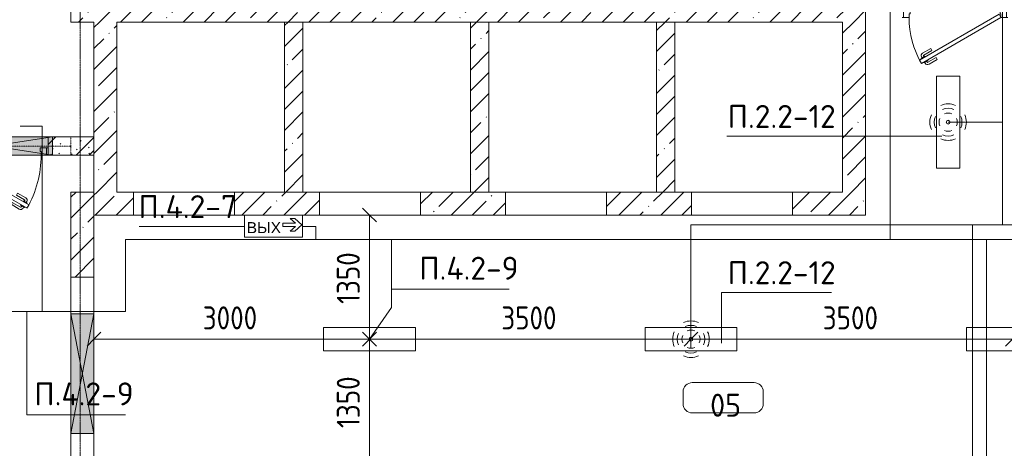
# Model space of a CAD drawing. Header units: millimetres. Extents: x -32229 to 288056, y -13689 to 125138.
# Tile 136 of 193: x 24176 to 34897, y 87013 to 91675. Entities that reach past the tile are written whole.
import ezdxf

# ---------------------------------------------------------------- set-up
doc = ezdxf.new("R2010")
doc.units = ezdxf.units.MM
doc.linetypes.add('3_ Штрих_ 1 х 1 мм', pattern=[2, 1, -1])
doc.linetypes.add('ADSK_Линия сетки', pattern=[25, 20, -2.5, 0, -2.5])
for name, color, linetype, lineweight in [('A-ANNO-DIMS', 7, 'Continuous', 9), ('A-ANNO-DIMS-200', 7, 'Continuous', 9), ('A-ANNO-NOTE', 7, 'Continuous', 18), ('A-AREA-IDEN', 7, 'Continuous', 9), ('A-DETL-THIN', 7, 'Continuous', 9), ('A-DOOR', 7, 'Continuous', 18), ('A-DOOR-FRAM', 7, 'Continuous', 9), ('A-DOOR-OPNG', 7, 'Continuous', 18), ('A-FLOR', 7, 'Continuous', 18), ('A-GLAZ', 7, 'Continuous', 18), ('A-WALL', 7, 'Continuous', 18), ('A-WALL-PATT', 7, 'Continuous', 40), ('G-ANNO-TEXT', 7, 'Continuous', 9), ('I-WALL', 7, 'Continuous', 18), ('S-BEAM', 7, 'Continuous', 18), ('S-GRID', 7, 'Continuous', 9)]:
    doc.layers.add(name, color=color, linetype=linetype, lineweight=lineweight)
doc.layers.add('A-DETL', color=7, linetype='Continuous', lineweight=9, true_color=0x00a600)
doc.styles.add('Arial', font='arial.ttf', dxfattribs={"height": 120})
doc.styles.add('GOST Common_3', font='GOST_Common.ttf', dxfattribs={"width": 0.9, "height": 250})
doc.styles.add('GOST Common_4', font='GOST_Common.ttf', dxfattribs={"height": 250})
doc.styles.add('ISOCPEUR', font='isocpeur.ttf', dxfattribs={"height": 250})
doc.dimstyles.new('ГОСТ_2_5_мм2_1', dxfattribs={"dimscale": 304.8, "dimtxt": 251.428749, "dimasz": 0.492126, "dimexe": 0.492126, "dimexo": 0.656168, "dimgap": 0.098425, "dimtad": 1, "dimdec": 0, "dimdsep": 46, "dimtxsty": 'GOST Common_3', "dimblk1": 'OBLIQUE', "dimblk2": 'OBLIQUE', "dimsah": 1, "dimcen": 0.09, "dimazin": 2, "dimtfac": 1, "dimtdec": 4, "dimtix": 1, "dimtmove": 0, "dimatfit": 3, "dimfxl": 1, "dimtvp": 1, "dimtolj": 1, "dimtzin": 0, "dimarcsym": 2})
pattern_1 = [(45, (0, 0), (-228.0985, 228.0985), []), (45, (228.1, 0), (-228.0985, 228.0985), [403.225, -80.645, 6.706, -73.939])]

# ---------------------------------------------------------------- blocks, each defined once
blk = doc.blocks.new('АР_Дверь однопольная - 1150х2100h_кл_ коридор-4725531--02 ЭО')
at = {"layer": 'A-DOOR', "color": 253, "lineweight": 13, "true_color": 0xaaaaaa}
for p, q in [((366, 600), (-500, 100)), ((-480, 65), (386, 565)), ((386, 565), (366, 600)), ((-500, 100), (-480, 65))]:
    blk.add_line(p, q, dxfattribs=at)
at = {"layer": 'A-DOOR', "color": 253, "lineweight": 5, "true_color": 0xaaaaaa}
for p, q in [((194, 558), (283, 610)), ((206, 537), (194, 558)), ((206, 537), (295, 588)), ((340, 594), (297, 569)), ((297, 569), (301, 563)), ((308, 576), (302, 586)), ((330, 588), (324, 599)), ((368, 546), (325, 521)), ((344, 588), (340, 594)), ((358, 540), (364, 529)), ((364, 553), (368, 546)), ((251, 459), (340, 510)), ((251, 459), (264, 437)), ((264, 437), (353, 488)), ((325, 521), (321, 528)), ((336, 527), (342, 517))]:
    blk.add_line(p, q, dxfattribs=at)
for centre, radius, start, end in [((298, 584), 30, 30, 120), ((298, 584), 4.99, 30, 120), ((-500, 100), 1000, 360, 30), ((338, 514), 4.99, 300, 30), ((338, 514), 30, 300, 30)]:
    blk.add_arc(centre, radius, start, end, dxfattribs=at)
at = {"layer": 'A-DOOR-FRAM', "color": 253, "lineweight": 13, "true_color": 0xaaaaaa}
for p, q in [((-560, 100), (-575, 100)), ((-560, 20), (-575, 20)), ((-500, 100), (-560, 100)), ((-560, 100), (-560, 20)), ((-560, 20), (-490, 20)), ((-500, 60), (-500, 100)), ((-490, 60), (-500, 60)), ((-490, 20), (-490, 60)), ((500, 60), (490, 60)), ((490, 60), (490, 20)), ((490, 20), (560, 20)), ((560, 100), (500, 100)), ((500, 100), (500, 60)), ((560, 20), (560, 100)), ((560, 100), (575, 100)), ((560, 20), (575, 20))]:
    blk.add_line(p, q, dxfattribs=at)
blk = doc.blocks.new('АР_Дверь однопольная - 1300х2100h_лест__лифт_ холл-5752857--02 ЭО')
at = {"layer": 'A-DOOR', "color": 253, "lineweight": 13, "true_color": 0xaaaaaa}
for p, q in [((-421, 675), (-441, 640)), ((575, 100), (-421, 675)), ((-441, 640), (495, 100)), ((495, 100), (555, 65)), ((555, 65), (575, 100))]:
    blk.add_line(p, q, dxfattribs=at)
at = {"layer": 'A-DOOR', "color": 253, "lineweight": 5, "true_color": 0xaaaaaa}
for p, q in [((-399, 663), (-395, 669)), ((-395, 669), (-352, 644)), ((-384, 663), (-378, 674)), ((-363, 651), (-357, 661)), ((-352, 644), (-356, 638)), ((-261, 612), (-350, 663)), ((-249, 633), (-337, 685)), ((-419, 628), (-423, 621)), ((-423, 621), (-380, 596)), ((-412, 615), (-418, 604)), ((-319, 512), (-407, 563)), ((-391, 602), (-397, 592)), ((-306, 534), (-395, 585)), ((-380, 596), (-376, 603)), ((-261, 612), (-249, 633)), ((-306, 534), (-319, 512))]:
    blk.add_line(p, q, dxfattribs=at)
for centre, radius, start, end in [((575, 100), 1150, 150, 180), ((-352, 659), 30, 60, 150), ((-352, 659), 4.99, 60, 150), ((-392, 589), 30, 150, 240), ((-392, 589), 4.99, 150, 240)]:
    blk.add_arc(centre, radius, start, end, dxfattribs=at)
at = {"layer": 'A-DOOR-FRAM', "color": 253, "lineweight": 13, "true_color": 0xaaaaaa}
for p, q in [((-635, 100), (-650, 100)), ((-635, 20), (-650, 20)), ((-575, 100), (-635, 100)), ((-635, 100), (-635, 20)), ((-635, 20), (-565, 20)), ((-575, 60), (-575, 100)), ((-565, 60), (-575, 60)), ((-565, 20), (-565, 60)), ((575, 60), (565, 60)), ((565, 60), (565, 20)), ((565, 20), (600, 20)), ((600, 100), (575, 100)), ((575, 100), (575, 60)), ((635, 100), (600, 100)), ((600, 20), (635, 20)), ((635, 20), (635, 100)), ((635, 100), (650, 100)), ((635, 20), (650, 20))]:
    blk.add_line(p, q, dxfattribs=at)
blk = doc.blocks.new('КР-Проем - Настраиваемый-4846183--02 ЭО')
at = {"layer": 'A-DOOR-OPNG', "color": 253, "lineweight": 13, "true_color": 0xaaaaaa}
for p, q in [((-550, 125), (550, 125)), ((-550, -125), (550, -125))]:
    blk.add_line(p, q, dxfattribs=at)
blk = doc.blocks.new('КР-Проем - Настраиваемый-3103461--02 ЭО')
at = {"layer": 'A-DOOR-OPNG', "color": 253, "lineweight": 13, "true_color": 0xaaaaaa}
for p, q in [((-1012.5, 125), (-687.5, 125)), ((-687.5, 125), (612.5, 125)), ((612.5, 125), (1012.5, 125)), ((-1012.5, -125), (-687.5, -125)), ((-687.5, -125), (612.5, -125)), ((612.5, -125), (1012.5, -125))]:
    blk.add_line(p, q, dxfattribs=at)
blk = doc.blocks.new('АР_Отверстие прямоугольное - ОВВ-4005170--02 ЭО')
at = {"layer": 'A-GLAZ', "lineweight": 13, "true_color": 0xf0f0f0}
blk.add_hatch(color=7, dxfattribs=at).paths.add_polyline_path([(-525, 100), (-525, -100), (775, -100), (775, 100)])
at = {"layer": 'A-GLAZ', "color": 253, "lineweight": 5, "true_color": 0xaaaaaa}
for p, q in [((775, 100), (-525, -100)), ((-525, 100), (775, -100))]:
    blk.add_line(p, q, dxfattribs=at)
at = {"layer": 'A-GLAZ', "color": 253, "lineweight": 13, "true_color": 0xaaaaaa}
for p, q in [((775, 100), (-525, 100)), ((-525, 100), (-525, -100)), ((-525, 100), (-525, -100)), ((775, -100), (775, 100)), ((775, 100), (775, -100)), ((-525, -100), (775, -100))]:
    blk.add_line(p, q, dxfattribs=at)
blk = doc.blocks.new('АР_Отверстие прямоугольное - ОВ-3290500--02 ЭО')
at = {"layer": 'A-GLAZ', "lineweight": 13, "true_color": 0xf0f0f0}
blk.add_hatch(color=7, dxfattribs=at).paths.add_polyline_path([(775, -125), (775, 125), (-525, 125), (-525, -125)])
at = {"layer": 'A-GLAZ', "color": 253, "lineweight": 5, "true_color": 0xaaaaaa}
for p, q in [((775, 125), (-525, -125)), ((-525, 125), (775, -125))]:
    blk.add_line(p, q, dxfattribs=at)
at = {"layer": 'A-GLAZ', "color": 253, "lineweight": 13, "true_color": 0xaaaaaa}
for p, q in [((775, 125), (-525, 125)), ((-525, 125), (-525, -125)), ((-525, 125), (-525, -125)), ((775, -125), (775, 125)), ((775, 125), (775, -125)), ((-525, -125), (775, -125))]:
    blk.add_line(p, q, dxfattribs=at)
blk = doc.blocks.new('АР_Перемычка - 200_Уx2_75x5__250-250-7318874--02 ЭО')
at = {"layer": 'S-BEAM', "color": 9, "linetype": '3_ Штрих_ 1 х 1 мм', "lineweight": 15, "true_color": 0xc4c4c4}
for p, q in [((-900, 100), (-900, -100)), ((900, 100), (900, -100)), ((-900, 0), (-700, 0)), ((-700, 0), (600, 0)), ((600, 0), (900, 0))]:
    blk.add_line(p, q, dxfattribs=at)
blk = doc.blocks.new('Наметкина 10_РД_АР_П_rvt-1--02 ЭО')
at = {"layer": 'A-WALL-PATT', "lineweight": 5, "true_color": 0xaaaaaa}
h = blk.add_hatch(dxfattribs=at)
h.set_pattern_fill('FP_3', color=253, style=0, pattern_type=2)
h.set_pattern_definition(pattern_1)
h.paths.add_polyline_path([(24985, 91650), (24985, 94200), (24735, 94200), (24735, 91650)])
h = blk.add_hatch(dxfattribs=at)
h.set_pattern_fill('FP_3', color=253, style=0, pattern_type=2)
h.set_pattern_definition(pattern_1)
h.paths.add_polyline_path([(33135, 91650), (33385, 91650), (33385, 91900), (24985, 91900), (24985, 91650), (28251, 91650)])
h = blk.add_hatch(dxfattribs=at)
h.set_pattern_fill('FP_3', color=253, style=0, pattern_type=2)
h.set_pattern_definition(pattern_1)
h.paths.add_polyline_path([(25235, 89800), (25235, 91650), (24985, 91650), (24985, 89800)])
h = blk.add_hatch(dxfattribs=at)
h.set_pattern_fill('FP_3', color=253, style=0, pattern_type=2)
h.set_pattern_definition(pattern_1)
h.paths.add_polyline_path([(27260, 89800), (27260, 91650), (27060, 91650), (27060, 89800)])
h = blk.add_hatch(dxfattribs=at)
h.set_pattern_fill('FP_3', color=253, style=0, pattern_type=2)
h.set_pattern_definition(pattern_1)
h.paths.add_polyline_path([(29285, 89800), (29285, 91650), (29085, 91650), (29085, 89800)])
h = blk.add_hatch(dxfattribs=at)
h.set_pattern_fill('FP_3', color=253, style=0, pattern_type=2)
h.set_pattern_definition(pattern_1)
h.paths.add_polyline_path([(31310, 89800), (31310, 91650), (31110, 91650), (31110, 89800)])
h = blk.add_hatch(dxfattribs=at)
h.set_pattern_fill('FP_3', color=253, style=0, pattern_type=2)
h.set_pattern_definition(pattern_1)
h.paths.add_polyline_path([(33385, 89800), (33385, 91650), (33135, 91650), (33135, 89800)])
h = blk.add_hatch(dxfattribs=at)
h.set_pattern_fill('FP_1', color=253, style=0, pattern_type=2)
h.set_pattern_definition([(135, (300.56, 377.28), (-565.6854, 6e-14), [10, -790]), (135, (349.8, 474.73), (-565.6854, 6e-14), [10, -790]), (135, (423.93, 473.06), (-565.6854, 6e-14), [10, -790]), (135, (229.92, 447.9), (-565.6854, 6e-14), [10, -790]), (135, (155.08, 447.9), (-565.6854, 6e-14), [10, -790]), (135, (114.9, 369.03), (-565.6854, 6e-14), [10, -790]), (135, (132.43, 285.8), (-565.6854, 6e-14), [10, -790]), (135, (214.66, 322), (-565.6854, 6e-14), [10, -790]), (135, (198.16, 261.88), (-565.6854, 6e-14), [10, -790]), (135, (45.2, 272.9), (-565.6854, 6e-14), [10, -790]), (135, (42.32, 336.16), (-565.6854, 6e-14), [10, -790]), (135, (92.26, 192.24), (-565.6854, 6e-14), [10, -790]), (135, (7.07, 149.2), (-565.6854, 6e-14), [10, -790]), (135, (80.6, 95.1), (-565.6854, 6e-14), [10, -790]), (135, (79.53, 36.94), (-565.6854, 6e-14), [10, -790]), (135, (153.87, 74.56), (-565.6854, 6e-14), [10, -790]), (135, (228.35, 124.8), (-565.6854, 6e-14), [10, -790]), (135, (279.75, 180.4), (-565.6854, 6e-14), [10, -790]), (135, (282.9, 31.63), (-565.6854, 6e-14), [10, -790]), (135, (377.38, 53.45), (-565.6854, 6e-14), [10, -790]), (135, (352.28, 102.7), (-565.6854, 6e-14), [10, -790]), (135, (354.05, 0), (-565.6854, 6e-14), [10, -790]), (135, (553.23, 16.45), (-565.6854, 6e-14), [10, -790]), (135, (542.38, 63.45), (-565.6854, 6e-14), [10, -790]), (135, (536.58, 239.3), (-565.6854, 6e-14), [10, -790]), (135, (475.85, 203.9), (-565.6854, 6e-14), [10, -790]), (135, (475.85, 316.54), (-565.6854, 6e-14), [10, -790]), (135, (520.8, 408.7), (-565.6854, 6e-14), [10, -790]), (135, (551.1, 470.8), (-565.6854, 6e-14), [10, -790]), (135, (235.25, 537.93), (-565.6854, 6e-14), [10, -790]), (135, (407.25, 547.65), (-565.6854, 6e-14), [10, -790]), (135, (94.5, 558.6), (-565.6854, 6e-14), [10, -790]), (135, (46.4, 532.3), (-565.6854, 6e-14), [10, -790]), (135, (85.56, 465.04), (-565.6854, 6e-14), [10, -790]), (135, (355.53, 181.14), (-565.6854, 6e-14), [10, -790]), (135, (362.23, 243.6), (-565.6854, 6e-14), [10, -790]), (135, (413.45, 344.1), (-565.6854, 6e-14), [10, -790]), (135, (286.3, 273.25), (-565.6854, 6e-14), [10, -790]), (135, (423.02, 263.72), (-565.6854, 6e-14), [10, -790]), (135, (162.94, 190.2), (-565.6854, 6e-14), [10, -790]), (135, (470.25, 120.93), (-565.6854, 6e-14), [10, -790]), (135, (484.48, 9.78), (-565.6854, 6e-14), [10, -790]), (45, (0, 212.13), (-565.6854, 0), []), (45, (212.13, 0), (-565.6854, 0), []), (45, (353.55, 0), (-565.6854, 0), []), (45, (0, 353.55), (-565.6854, 0), [])])
h.paths.add_polyline_path([(23135, 90200), (23185, 90200), (23185, 90400), (23135, 90400)])
h.paths.add_polyline_path([(24985, 90200), (24985, 90400), (24485, 90400), (24485, 90200), (24535, 90200)])
h = blk.add_hatch(dxfattribs=at)
h.set_pattern_fill('FP_3', color=253, style=0, pattern_type=2)
h.set_pattern_definition(pattern_1)
h.paths.add_polyline_path([(24985, 88875), (24985, 89800), (24735, 89800), (24735, 88875)])
h = blk.add_hatch(dxfattribs=at)
h.set_pattern_fill('FP_3', color=253, style=0, pattern_type=2)
h.set_pattern_definition(pattern_1)
h.paths.add_polyline_path([(33385, 89550), (33385, 89800), (32590, 89800), (32590, 89550)])
h.paths.add_polyline_path([(30565, 89550), (31490, 89550), (31490, 89800), (30565, 89800)])
h.paths.add_polyline_path([(28540, 89550), (29465, 89550), (29465, 89800), (28540, 89800)])
h.paths.add_polyline_path([(27440, 89550), (27440, 89800), (26515, 89800), (26515, 89550)])
h.paths.add_polyline_path([(25415, 89550), (25415, 89800), (24985, 89800), (24985, 89550)])
at = {"layer": 'A-FLOR', "color": 253, "lineweight": 13, "true_color": 0xaaaaaa}
for p, q in [((24485, 90400), (23235, 90400)), ((23235, 90400), (24485, 90400)), ((26515, 89550), (25415, 89550)), ((28540, 89550), (27440, 89550)), ((30565, 89550), (29465, 89550)), ((32590, 89550), (31490, 89550))]:
    blk.add_line(p, q, dxfattribs=at)
at = {"layer": 'A-WALL', "color": 253, "lineweight": 13, "true_color": 0xaaaaaa}
for p, q in [((24735, 92320), (24735, 91650)), ((33385, 91650), (33385, 91900)), ((24735, 91650), (24985, 91650)), ((24985, 91650), (24985, 89800)), ((25235, 91650), (33135, 91650)), ((25235, 89800), (25235, 91650)), ((27060, 91650), (27060, 89800)), ((27260, 91650), (27060, 91650)), ((27260, 89800), (27260, 91650)), ((29085, 91650), (29085, 89800)), ((29285, 91650), (29085, 91650)), ((29285, 89800), (29285, 91650)), ((31110, 91650), (31110, 89800)), ((31310, 91650), (31110, 91650)), ((31310, 89800), (31310, 91650)), ((33135, 91650), (33135, 89800)), ((33385, 89800), (33385, 91650)), ((24735, 89800), (24735, 88875)), ((24985, 89800), (24735, 89800)), ((25415, 89800), (25235, 89800)), ((25415, 89550), (25415, 89800)), ((27440, 89800), (26515, 89800)), ((26515, 89800), (26515, 89550)), ((27060, 89800), (27260, 89800)), ((27440, 89550), (27440, 89800)), ((29465, 89800), (28540, 89800)), ((28540, 89800), (28540, 89550)), ((29085, 89800), (29285, 89800)), ((29465, 89550), (29465, 89800)), ((31490, 89800), (30565, 89800)), ((30565, 89800), (30565, 89550)), ((31110, 89800), (31310, 89800)), ((31490, 89550), (31490, 89800)), ((33135, 89800), (32590, 89800)), ((32590, 89800), (32590, 89550)), ((33385, 89550), (33385, 89800)), ((24985, 89550), (25415, 89550)), ((24985, 88875), (24985, 89550)), ((26515, 89550), (27440, 89550)), ((28540, 89550), (29465, 89550)), ((30565, 89550), (31490, 89550)), ((32590, 89550), (33385, 89550)), ((24735, 88875), (24985, 88875))]:
    blk.add_line(p, q, dxfattribs=at)
at = {"layer": 'I-WALL', "color": 253, "lineweight": 13, "true_color": 0xaaaaaa}
for p, q in [((24535, 90400), (24485, 90400)), ((24485, 90400), (24485, 90200)), ((24985, 90400), (24535, 90400)), ((24985, 90200), (24985, 90400)), ((24485, 90200), (24535, 90200)), ((24535, 90200), (24985, 90200))]:
    blk.add_line(p, q, dxfattribs=at)
at = {"layer": 'A-DOOR', "color": 253, "lineweight": 13, "true_color": 0xaaaaaa}
for name, p, rotation in [('АР_Дверь однопольная - 1150х2100h_кл_ коридор-4725531--02 ЭО', (34360, 91800), 180), ('АР_Дверь однопольная - 1300х2100h_лест__лифт_ холл-5752857--02 ЭО', (23835, 90300), 180), ('КР-Проем - Настраиваемый-3103461--02 ЭО', (24860, 87863), 89.99999999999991)]:
    blk.add_blockref(name, p, dxfattribs=dict(at, rotation=rotation))
for p in [(25965, 89675), (27990, 89675), (30015, 89675), (32040, 89675)]:
    blk.add_blockref('КР-Проем - Настраиваемый-4846183--02 ЭО', p, dxfattribs=at)
at = {"layer": 'A-GLAZ', "color": 253, "lineweight": 13, "true_color": 0xaaaaaa}
for name, p, rotation in [('АР_Отверстие прямоугольное - ОВВ-4005170--02 ЭО', (24010, 90300), 180), ('АР_Отверстие прямоугольное - ОВ-3290500--02 ЭО', (24860, 87950), 269.9999999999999)]:
    blk.add_blockref(name, p, dxfattribs=dict(at, rotation=rotation))
at = {"layer": 'S-BEAM', "color": 253, "lineweight": 13, "true_color": 0xaaaaaa, "rotation": 180}
blk.add_blockref('АР_Перемычка - 200_Уx2_75x5__250-250-7318874--02 ЭО', (23835, 90300), dxfattribs=at)
blk = doc.blocks.new('Марка помещения 2 - Марка помещения 2-1605974--02 ЭО')
at = {"layer": 'A-AREA-IDEN', "color": 253, "true_color": 0xaaaaaa}
for p, q in [((-1.797, 0.841), (1.569, 0.841)), ((-2.297, -0.309), (-2.297, 0.341)), ((2.069, 0.341), (2.069, -0.309)), ((1.569, -0.809), (-1.797, -0.809))]:
    blk.add_line(p, q, dxfattribs=at)
for centre, start, end in [((-1.797, 0.341), 90, 180), ((1.569, 0.341), 0, 90), ((-1.797, -0.309), 180, 270), ((1.569, -0.309), 270, 360)]:
    blk.add_arc(centre, 0.5, start, end, dxfattribs=at)
blk = doc.blocks.new('DIMBLOCK348--02 ЭО')
at = {"layer": 'A-ANNO-DIMS-200'}
for p, q in [((27985, 88200), (27910, 88275)), ((28079, 88200), (27835, 88200)), ((27985, 86850), (27985, 88200)), ((27985, 88200), (28060, 88125)), ((27985, 88200), (28079, 88200)), ((28079, 86850), (27835, 86850)), ((27985, 86850), (27910, 86925)), ((27985, 86850), (28060, 86775)), ((27985, 86850), (28079, 86850))]:
    blk.add_line(p, q, dxfattribs=at)
at = {"layer": 'A-ANNO-DIMS-200', "color": 0, "insert": (27629, 87233), "char_height": 250, "width": 700.59, "attachment_point": 1, "rotation": 90, "line_spacing_factor": 1.022761, "style": 'GOST Common_3'}
blk.add_mtext('1350', dxfattribs=at)
blk = doc.blocks.new('_Oblique')
at = {"color": 0, "linetype": 'ByBlock', "lineweight": -2}
blk.add_line((-0.5, -0.5), (0.5, 0.5), dxfattribs=at)
blk = doc.blocks.new('DIMBLOCK349--02 ЭО')
at = {"layer": 'A-ANNO-DIMS-200'}
for p, q in [((27985, 89550), (27910, 89625)), ((28079, 89550), (27835, 89550)), ((27985, 88200), (27985, 89550)), ((27985, 89550), (28060, 89475)), ((27985, 89550), (28079, 89550)), ((27985, 88200), (27910, 88275)), ((28079, 88200), (27835, 88200)), ((27985, 88200), (28060, 88125)), ((27985, 88200), (28079, 88200))]:
    blk.add_line(p, q, dxfattribs=at)
at = {"layer": 'A-ANNO-DIMS-200', "color": 0, "insert": (27629, 88583), "char_height": 250, "width": 700.59, "attachment_point": 1, "rotation": 90, "line_spacing_factor": 1.022761, "style": 'GOST Common_3'}
blk.add_mtext('1350', dxfattribs=at)
blk = doc.blocks.new('DIMBLOCK350--02 ЭО')
at = {"layer": 'A-ANNO-DIMS-200'}
for p, q in [((27985, 88106), (27985, 88350)), ((31485, 88106), (31485, 88350)), ((27985, 88200), (28060, 88275)), ((31485, 88200), (31560, 88275)), ((27985, 88200), (27910, 88125)), ((27985, 88200), (31485, 88200)), ((27985, 88200), (27985, 88106)), ((31485, 88200), (31410, 88125)), ((31485, 88200), (31485, 88106))]:
    blk.add_line(p, q, dxfattribs=at)
at = {"layer": 'A-ANNO-DIMS-200', "color": 0, "insert": (29420, 88556), "char_height": 250, "width": 756.84, "attachment_point": 1, "line_spacing_factor": 1.022761, "style": 'GOST Common_3'}
blk.add_mtext('3500', dxfattribs=at)
blk = doc.blocks.new('DIMBLOCK351--02 ЭО')
at = {"layer": 'A-ANNO-DIMS-200'}
for p, q in [((31485, 88106), (31485, 88350)), ((34985, 88106), (34985, 88350)), ((31485, 88200), (31560, 88275)), ((34985, 88200), (35060, 88275)), ((31485, 88200), (31410, 88125)), ((31485, 88200), (34985, 88200)), ((31485, 88200), (31485, 88106)), ((34985, 88200), (34910, 88125)), ((34985, 88200), (34985, 88106))]:
    blk.add_line(p, q, dxfattribs=at)
at = {"layer": 'A-ANNO-DIMS-200', "color": 0, "insert": (32920, 88556), "char_height": 250, "width": 756.84, "attachment_point": 1, "line_spacing_factor": 1.022761, "style": 'GOST Common_3'}
blk.add_mtext('3500', dxfattribs=at)
blk = doc.blocks.new('DIMBLOCK356--02 ЭО')
at = {"layer": 'A-ANNO-DIMS-200'}
for p, q in [((24985, 91450), (24985, 88050)), ((24985, 88200), (24985, 91450)), ((27985, 88106), (27985, 88350)), ((24985, 88200), (25060, 88275)), ((27985, 88200), (28060, 88275)), ((24985, 88200), (24910, 88125)), ((24985, 88200), (27985, 88200)), ((27985, 88200), (27910, 88125)), ((27985, 88200), (27985, 88106))]:
    blk.add_line(p, q, dxfattribs=at)
at = {"layer": 'A-ANNO-DIMS-200', "color": 0, "insert": (26170, 88556), "char_height": 250, "width": 756.84, "attachment_point": 1, "line_spacing_factor": 1.022761, "style": 'GOST Common_3'}
blk.add_mtext('3000', dxfattribs=at)

msp = doc.modelspace()

# ---------------------------------------------------------------- linework, layer by layer
at = {"layer": 'A-ANNO-NOTE', "color": 5, "lineweight": 9, "true_color": 0x0000ff}
for p, q in [((34159, 90060.4), (34159, 91060.4)), ((34159, 91060.4), (34411.7, 91060.4)), ((34411.7, 91060.4), (34411.7, 90060.4)), ((34411.7, 90060.4), (34159, 90060.4)), ((30985.3, 88325.9), (31985.3, 88325.9)), ((30985.3, 88073.2), (30985.3, 88325.9)), ((31985.3, 88325.9), (31985.3, 88073.2)), ((31985.3, 88073.2), (30985.3, 88073.2))]:
    msp.add_line(p, q, dxfattribs=at)
at = {"layer": 'A-ANNO-NOTE', "color": 1, "lineweight": 9, "true_color": 0xff0000}
for p, q in [((26624.5, 89548.3), (27256.6, 89548.3)), ((26624.5, 89308.3), (26624.5, 89548.3)), ((26624.9, 89308.3), (26624.9, 89547.9)), ((27256.1, 89547.9), (26624.9, 89547.9)), ((27256.1, 89547.9), (27256.1, 89308.3)), ((27256.6, 89548.3), (27256.6, 89308.3)), ((27040.9, 89425.7), (27040.9, 89460.3)), ((27040.9, 89460.3), (27180.9, 89460.3)), ((27180.9, 89425.7), (27040.9, 89425.7)), ((27180.9, 89460.3), (27121.3, 89511.8)), ((27121.3, 89511.8), (27171.1, 89511.8)), ((27121.3, 89374.2), (27180.9, 89425.7)), ((27171.1, 89511.8), (27249.6, 89443)), ((27249.6, 89443), (27171.1, 89374.2)), ((27256.6, 89308.3), (26624.5, 89308.3)), ((27256.1, 89308.3), (26624.9, 89308.3)), ((27171.1, 89374.2), (27121.3, 89374.2)), ((27485.3, 88325.9), (28485.3, 88325.9)), ((27485.3, 88073.2), (27485.3, 88325.9)), ((28485.3, 88325.9), (28485.3, 88073.2)), ((34485.3, 88325.9), (35485.3, 88325.9)), ((34485.3, 88073.2), (34485.3, 88325.9)), ((28485.3, 88073.2), (27485.3, 88073.2)), ((35485.3, 88073.2), (34485.3, 88073.2))]:
    msp.add_line(p, q, dxfattribs=at)
at = {"layer": 'A-ANNO-NOTE', "color": 5, "lineweight": 9, "true_color": 0x0000ff}
for centre in [(34284.3, 90560.4), (34285.2, 90561.3), (34285.2, 90559.5), (34286.1, 90560.4), (31484.4, 88199.4), (31485.3, 88200.3), (31485.3, 88198.5), (31486.2, 88199.4)]:
    msp.add_circle(centre, 20, dxfattribs=at)
for centre, radius, start, end in [((34285.2, 90559.5), 199.6, 66, 114), ((34285.2, 90559.5), 151.5, 66, 114), ((34286.1, 90560.4), 199.6, 156, 204), ((34286.1, 90560.4), 151.5, 156, 204), ((34286.1, 90560.4), 99.8, 156, 204), ((34285.2, 90559.5), 99.8, 66, 114), ((34284.3, 90560.4), 99.8, 336, 24), ((34284.3, 90560.4), 151.5, 336, 24), ((34284.3, 90560.4), 199.6, 336, 24), ((34285.2, 90561.3), 199.6, 246, 294), ((34285.2, 90561.3), 151.5, 246, 294), ((34285.2, 90561.3), 99.8, 246, 294), ((31485.3, 88198.5), 199.6, 66, 114), ((31485.3, 88198.5), 151.5, 66, 114), ((31486.2, 88199.4), 199.6, 156, 204), ((31486.2, 88199.4), 151.5, 156, 204), ((31486.2, 88199.4), 99.8, 156, 204), ((31485.3, 88198.5), 99.8, 66, 114), ((31484.4, 88199.4), 99.8, 336, 24), ((31484.4, 88199.4), 151.5, 336, 24), ((31484.4, 88199.4), 199.6, 336, 24), ((31485.3, 88200.3), 199.6, 246, 294), ((31485.3, 88200.3), 151.5, 246, 294), ((31485.3, 88200.3), 99.8, 246, 294)]:
    msp.add_arc(centre, radius, start, end, dxfattribs=at)
at = {"layer": 'A-DETL', "color": 5, "true_color": 0x0000ff}
for p, q in [((34876.8, 93165.2), (34876.8, 89444.7)), ((34285.4, 90560.4), (34876.8, 90560.4)), ((44165.3, 89444.7), (31485.3, 89444.7)), ((31485.3, 88199.5), (31485.3, 89444.7)), ((34551.6, 84300), (34551.6, 89444.7))]:
    msp.add_line(p, q, dxfattribs=at)
at = {"layer": 'A-DETL', "color": 1, "true_color": 0xff0000}
for p, q in [((33655.3, 92010), (33655.3, 89284.7)), ((24180.6, 90515.5), (24420.6, 90515.5)), ((24420.6, 90515.5), (24420.6, 88499.7)), ((44368.3, 89284.7), (25329.8, 89284.7)), ((25329.8, 89284.7), (25329.8, 88499.7)), ((28226.2, 88543.6), (28226.2, 89284.7)), ((34704.6, 84155.9), (34704.6, 89284.7)), ((23915.2, 88499.7), (24420.6, 88499.7)), ((25329.8, 88499.7), (24420.6, 88499.7)), ((27985.3, 88199.5), (28226.2, 88543.6))]:
    msp.add_line(p, q, dxfattribs=at)
at = {"layer": 'A-DETL', "color": 1, "lineweight": 18, "true_color": 0xff0000}
for p, q in [((27260.7, 89426.2), (27400.7, 89426.2)), ((27400.7, 89426.2), (27400.7, 89284.7))]:
    msp.add_line(p, q, dxfattribs=at)
at = {"layer": 'A-DETL-THIN'}
for p, q in [((31876.8, 90407.4), (34216.8, 90407.4)), ((25475.6, 89426.2), (26617.7, 89426.2)), ((29504.1, 88742.1), (28226.2, 88742.1)), ((31816.8, 88707.4), (33016.8, 88707.4)), ((31816.8, 88707.4), (31816.8, 88154.6)), ((24255, 87374.7), (24255, 88499.7)), ((25329.8, 87374.7), (24255, 87374.7))]:
    msp.add_line(p, q, dxfattribs=at)
at = {"layer": 'S-GRID', "color": 253, "linetype": 'ADSK_Линия сетки', "true_color": 0xaaaaaa}
msp.add_line((24835.3, -12088.9), (24835.3, 125138.4), dxfattribs=at)

# ---------------------------------------------------------------- block references
at = {"lineweight": 5}
msp.add_blockref('Наметкина 10_РД_АР_П_rvt-1--02 ЭО', (0, 0), dxfattribs=at)
at = {"layer": 'A-AREA-IDEN', "color": 253, "true_color": 0xaaaaaa, "xscale": 199.9999999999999, "yscale": 199.9999999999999, "zscale": 199.9999999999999}
msp.add_blockref('Марка помещения 2 - Марка помещения 2-1605974--02 ЭО', (31858.7, 87558.8), dxfattribs=at)

# ---------------------------------------------------------------- texts
at = {"layer": 'A-ANNO-NOTE', "color": 1, "lineweight": 9, "true_color": 0xff0000, "insert": (26835.1, 89412.9), "char_height": 120, "width": 370, "attachment_point": 5, "line_spacing_factor": 0.936439, "style": 'Arial'}
msp.add_mtext('\\pt20.0004,39.9996,60,80.0004,99.9996,120,140.0004,159.9996,180,200.0004,219.9996,240,260.0004,279.9996,300,320.0004,339.9996,360,380.0004,399.9996,420,440.0004,459.9996,480,500.0004,519.9996,540,560.0004,579.9996,600,620.0004,639.9996;ВЫХ', dxfattribs=at)
at = {"layer": 'A-AREA-IDEN', "color": 253, "true_color": 0xaaaaaa, "insert": (31862.2, 87481.3), "char_height": 250, "width": 384, "attachment_point": 5, "line_spacing_factor": 1.022766, "style": 'GOST Common_4'}
msp.add_mtext('\\pt100,200,300,400,500,600,700,800,900,1000,1100,1200,1300,1400,1500,1600,1700,1800,1900,2000,2100,2200,2300,2400,2500,2600,2700,2800,2900,3000,3100,3200;05', dxfattribs=at)
at = {"layer": 'G-ANNO-TEXT', "char_height": 250, "attachment_point": 1, "line_spacing_factor": 1.139951, "style": 'ISOCPEUR'}
for s, insert, width in [('\\pt600,1200,1800,2400,3000,3600,4200,4800,5400,6000,6600,7200,7800,8400,9000,9600,10200,10800,11400,12000,12600,13200,13800,14400,15000,15600,16200,16800,17400,18000,18600,19200;П.2.2-12', (31884.5, 90747.7), 1189.78), ('\\pt600,1200,1800,2400,3000,3600,4200,4800,5400,6000,6600,7200,7800,8400,9000,9600,10200,10800,11400,12000,12600,13200,13800,14400,15000,15600,16200,16800,17400,18000,18600,19200;П.4.2-7', (25469.9, 89766.5), 1096.86), ('\\pt600,1200,1800,2400,3000,3600,4200,4800,5400,6000,6600,7200,7800,8400,9000,9600,10200,10800,11400,12000,12600,13200,13800,14400,15000,15600,16200,16800,17400,18000,18600,19200;П.4.2-9', (28526.6, 89096.7), 1096.86), ('\\pt600,1200,1800,2400,3000,3600,4200,4800,5400,6000,6600,7200,7800,8400,9000,9600,10200,10800,11400,12000,12600,13200,13800,14400,15000,15600,16200,16800,17400,18000,18600,19200;П.2.2-12', (31884.5, 89047.7), 1189.78), ('\\pt600,1200,1800,2400,3000,3600,4200,4800,5400,6000,6600,7200,7800,8400,9000,9600,10200,10800,11400,12000,12600,13200,13800,14400,15000,15600,16200,16800,17400,18000,18600,19200;П.4.2-9', (24335.4, 87729.4), 1096.86)]:
    msp.add_mtext(s, dxfattribs=dict(at, insert=insert, width=width))

# ---------------------------------------------------------------- dimensions: what is measured, and where the dimension line sits
at = {"layer": 'A-ANNO-DIMS'}
for base, p1, p2, override, picture, middle in [((27985.3, 88199.5), (24985.3, 91650), (27985.3, 88305.6), {"dimpost": '<>', "dimfxl": 4492.762818}, 'DIMBLOCK356--02 ЭО', (26485.3, 88354.5)), ((31485.3, 88199.5), (27985.3, 88305.6), (31485.3, 88305.6), {"dimpost": '<>', "dimfxl": 3500}, 'DIMBLOCK350--02 ЭО', (29735.3, 88354.5)), ((34985.3, 88199.5), (31485.3, 88305.6), (34985.3, 88305.6), {"dimpost": '<>', "dimfxl": 3500}, 'DIMBLOCK351--02 ЭО', (33235.3, 88354.5))]:
    dim = msp.add_linear_dim(base=base, p1=p1, p2=p2, dimstyle='ГОСТ_2_5_мм2_1', override=override, dxfattribs=at)
    dim.commit()
    dim.dimension.update_dxf_attribs({"geometry": picture, "text_midpoint": middle})
for base, p1, p2, override, picture, middle in [((27985.4, 89550), (27879.4, 88199.6), (27879.4, 89550), {"dimpost": '<>', "dimfxl": 1350.43002}, 'DIMBLOCK349--02 ЭО', (27830.4, 88874.8)), ((27985.4, 88199.6), (27879.4, 86850), (27879.4, 88199.6), {"dimpost": '<>', "dimfxl": 1349.56998}, 'DIMBLOCK348--02 ЭО', (27830.4, 87524.8))]:
    dim = msp.add_linear_dim(base=base, p1=p1, p2=p2, angle=90, dimstyle='ГОСТ_2_5_мм2_1', override=override, dxfattribs=at)
    dim.commit()
    dim.dimension.update_dxf_attribs({"geometry": picture, "text_midpoint": middle})

doc.saveas('drawing.dxf')
